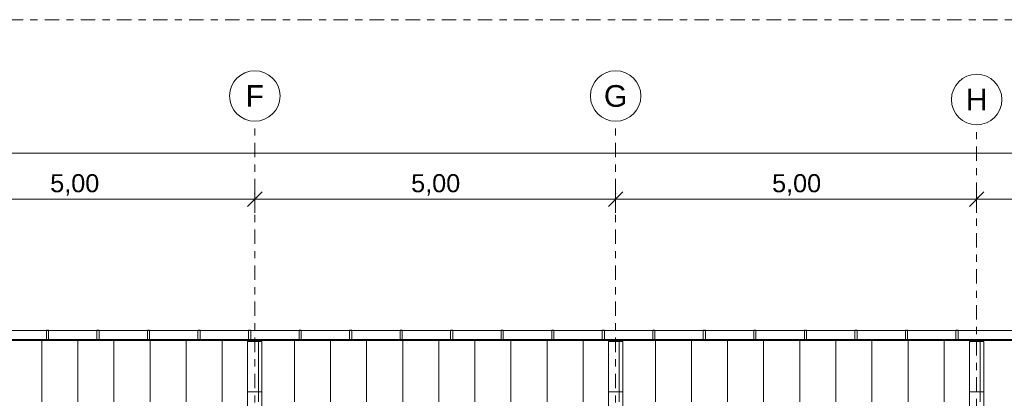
# Model space of a CAD drawing. Header units: metres. Extents: x -167 to 233, y -155 to 122.
# Tile 85 of 96: x 39 to 53, y 44 to 49. Entities that reach past the tile are written whole.
import ezdxf
from ezdxf.enums import TextEntityAlignment as Align

# ---------------------------------------------------------------- set-up
doc = ezdxf.new("R2010")
doc.units = ezdxf.units.M
doc.header["$MEASUREMENT"] = 0
doc.linetypes.add('Achse', pattern=[0.4, 0.2, -0.1, 0, -0.1])
doc.linetypes.add('Raster', pattern=[0.4, 0.2, -0.1, 0, -0.1])
for name, color, linetype in [('20 Träger', 7, 'Continuous'), ('30 Dachaufbau', 7, 'Continuous'), ('30 Dachentwässerung', 7, 'Continuous'), ('60 Grenzen', 7, 'Continuous'), ('90 Achsraster', 7, 'Continuous'), ('94 Genehmigungsplanung Bemaßung', 7, 'Continuous')]:
    doc.layers.add(name, color=color, linetype=linetype)
doc.styles.add('ERSTELLTER_STIL_1', font='arial.ttf')
doc.styles.add('ERSTELLTER_STIL_2', font='arial.ttf')
doc.dimstyles.new('ERSTELLTER_STIL__1', dxfattribs={"dimtxt": 0.25, "dimasz": 0.19, "dimexe": 0.18, "dimexo": 0.1, "dimgap": 0, "dimtad": 1, "dimtih": 1, "dimtoh": 1, "dimzin": 0, "dimdsep": 46, "dimtxsty": 'ERSTELLTER_STIL_2', "dimblk": 'ARROWHEAD_6', "dimblk1": 'ARROWHEAD_6', "dimblk2": 'ARROWHEAD_6', "dimcen": 0.09, "dimclrd": 7, "dimclre": 7, "dimclrt": 7, "dimazin": 0, "dimtfac": 1, "dimtdec": 4, "dimtmove": 0, "dimatfit": 3, "dimfxl": 1, "dimtolj": 1, "dimtzin": 0, "dimarcsym": 0})

# ---------------------------------------------------------------- blocks, each defined once
blk = doc.blocks.new('Standard-Rastermarker_137')
at = {"layer": '90 Achsraster', "color": 14, "linetype": 'Raster', "lineweight": 18, "true_color": 0xa80000}
for q in [(0, 0), (24.731, 0)]:
    blk.add_line((1, 0), q, dxfattribs=at)
at = {"layer": '90 Achsraster', "color": 14, "linetype": 'Continuous', "lineweight": 18, "true_color": 0xa80000, "flags": 128}
blk.add_lwpolyline([(0, 0, 1), (-0.7, 0, 1)], format="xyb", close=True, dxfattribs=at)
at = {"layer": '90 Achsraster', "color": 14, "linetype": 'Raster', "lineweight": 18, "true_color": 0xa80000}
blk.add_point((1, 0), dxfattribs=at)
blk.add_point((1, 0), dxfattribs=at)
at = {"layer": '90 Achsraster', "color": 14, "lineweight": 18, "true_color": 0xa80000, "style": 'ERSTELLTER_STIL_1'}
for tag, p in [('AC_MarkerText_1_0', (-0.569, -0.069)), ('AC_MarkerText_1_1', (25.862, -0.069))]:
    blk.add_attdef(tag, text='', height=0.3, rotation=90, dxfattribs=at).set_placement(p, align=Align.TOP_CENTER)
blk = doc.blocks.new('Regenrinne 27_2')
at = {"layer": '30 Dachentwässerung', "color": 7, "linetype": 'Continuous', "lineweight": 13}
for p, q in [((2.315, 0.072), (2.285, 0.072)), ((2.285, 0.072), (2.285, -0.072)), ((2.315, -0.072), (2.315, 0.072)), ((3.015, 0.072), (2.985, 0.072)), ((2.985, 0.072), (2.985, -0.072)), ((3.015, -0.072), (3.015, 0.072)), ((3.715, 0.072), (3.685, 0.072)), ((3.685, 0.072), (3.685, -0.072)), ((3.715, -0.072), (3.715, 0.072)), ((4.415, 0.072), (4.385, 0.072)), ((4.385, 0.072), (4.385, -0.072)), ((4.415, -0.072), (4.415, 0.072)), ((5.115, 0.072), (5.085, 0.072)), ((5.085, 0.072), (5.085, -0.072)), ((5.115, -0.072), (5.115, 0.072)), ((5.815, 0.072), (5.785, 0.072)), ((5.785, 0.072), (5.785, -0.072)), ((5.815, -0.072), (5.815, 0.072)), ((6.515, 0.072), (6.485, 0.072)), ((6.485, 0.072), (6.485, -0.072)), ((6.515, -0.072), (6.515, 0.072)), ((7.215, 0.072), (7.185, 0.072)), ((7.185, 0.072), (7.185, -0.072)), ((7.215, -0.072), (7.215, 0.072)), ((7.915, 0.072), (7.885, 0.072)), ((7.885, 0.072), (7.885, -0.072)), ((7.915, -0.072), (7.915, 0.072)), ((8.615, 0.072), (8.585, 0.072)), ((8.585, 0.072), (8.585, -0.072)), ((8.615, -0.072), (8.615, 0.072)), ((9.315, 0.072), (9.285, 0.072)), ((9.285, 0.072), (9.285, -0.072)), ((9.315, -0.072), (9.315, 0.072)), ((10.015, 0.072), (9.985, 0.072)), ((9.985, 0.072), (9.985, -0.072)), ((10.015, -0.072), (10.015, 0.072)), ((10.715, 0.072), (10.685, 0.072)), ((10.685, 0.072), (10.685, -0.072)), ((10.715, -0.072), (10.715, 0.072)), ((11.415, 0.072), (11.385, 0.072)), ((11.385, 0.072), (11.385, -0.072)), ((11.415, -0.072), (11.415, 0.072)), ((12.115, 0.072), (12.085, 0.072)), ((12.085, 0.072), (12.085, -0.072)), ((12.115, -0.072), (12.115, 0.072)), ((12.815, 0.072), (12.785, 0.072)), ((12.785, 0.072), (12.785, -0.072)), ((12.815, -0.072), (12.815, 0.072)), ((13.515, 0.072), (13.485, 0.072)), ((13.485, 0.072), (13.485, -0.072)), ((13.515, -0.072), (13.515, 0.072)), ((14.215, 0.072), (14.185, 0.072)), ((14.185, 0.072), (14.185, -0.072)), ((14.215, -0.072), (14.215, 0.072)), ((14.915, 0.072), (14.885, 0.072)), ((14.885, 0.072), (14.885, -0.072)), ((14.915, -0.072), (14.915, 0.072)), ((2.285, -0.072), (2.315, -0.072)), ((2.985, -0.072), (3.015, -0.072)), ((3.685, -0.072), (3.715, -0.072)), ((4.385, -0.072), (4.415, -0.072)), ((5.085, -0.072), (5.115, -0.072)), ((5.785, -0.072), (5.815, -0.072)), ((6.485, -0.072), (6.515, -0.072)), ((7.185, -0.072), (7.215, -0.072)), ((7.885, -0.072), (7.915, -0.072)), ((8.585, -0.072), (8.615, -0.072)), ((9.285, -0.072), (9.315, -0.072)), ((9.985, -0.072), (10.015, -0.072)), ((10.685, -0.072), (10.715, -0.072)), ((11.385, -0.072), (11.415, -0.072)), ((12.085, -0.072), (12.115, -0.072)), ((12.785, -0.072), (12.815, -0.072)), ((13.485, -0.072), (13.515, -0.072)), ((14.185, -0.072), (14.215, -0.072)), ((14.885, -0.072), (14.915, -0.072))]:
    blk.add_line(p, q, dxfattribs=at)
at = {"layer": '30 Dachentwässerung', "color": 7, "linetype": 'Continuous', "lineweight": 13, "flags": 128}
blk.add_lwpolyline([(0, -0.07), (21.043, -0.07), (21.043, 0.07), (0, 0.07)], close=True, dxfattribs=at)
blk = doc.blocks.new('*D177', base_point=(27236.132, 33357.279))
at = {"layer": '94 Genehmigungsplanung Bemaßung', "color": 7, "linetype": 'Continuous', "lineweight": 13}
for p, q in [((17.751, 46.962), (17.751, 47.337)), ((57.752, 46.962), (57.752, 47.337)), ((17.851, 47.25), (17.651, 47.05)), ((57.852, 47.25), (57.652, 47.05)), ((17.751, 47.15), (57.752, 47.15))]:
    blk.add_line(p, q, dxfattribs=at)
at = {"layer": '94 Genehmigungsplanung Bemaßung', "color": 7, "lineweight": 13, "char_height": 0.25, "attachment_point": 7, "style": 'ERSTELLTER_STIL_2'}
for s, insert in [('\\A1;{\\pql;\\fArial|b0|i0|c0|p0;\\W1.000000;40,00}', (37.132, 47.2)), ('\\A1;{\\pql;\\fArial|b0|i0|c0|p0;\\W1.000000;41}', (57.271, 47.2))]:
    blk.add_mtext(s, dxfattribs=dict(at, insert=insert))
blk = doc.blocks.new('ARROWHEAD_6')
at = {"color": 0, "linetype": 'Continuous', "lineweight": 0}
for p, q in [((0, 0), (-1, 0)), ((-0.5, -0.5), (0.5, 0.5))]:
    blk.add_line(p, q, dxfattribs=at)
blk = doc.blocks.new('*D184', base_point=(27236.132, 33357.279))
at = {"layer": '94 Genehmigungsplanung Bemaßung', "color": 7, "linetype": 'Continuous', "lineweight": 13}
for p, q in [((37.751, 46.323), (37.751, 46.698)), ((42.752, 46.323), (42.752, 46.698)), ((37.851, 46.611), (37.651, 46.411)), ((42.852, 46.611), (42.652, 46.411)), ((37.751, 46.511), (42.752, 46.511))]:
    blk.add_line(p, q, dxfattribs=at)
at = {"layer": '94 Genehmigungsplanung Bemaßung', "color": 7, "lineweight": 13, "insert": (39.918, 46.561), "char_height": 0.25, "attachment_point": 7, "style": 'ERSTELLTER_STIL_2'}
blk.add_mtext('\\A1;{\\pql;\\fArial|b0|i0|c0|p0;\\W1.000000;5,00}', dxfattribs=at)
blk = doc.blocks.new('*D185', base_point=(27236.132, 33357.279))
at = {"layer": '94 Genehmigungsplanung Bemaßung', "color": 7, "linetype": 'Continuous', "lineweight": 13}
for p, q in [((42.752, 46.323), (42.752, 46.698)), ((47.751, 46.323), (47.751, 46.698)), ((42.852, 46.611), (42.652, 46.411)), ((47.851, 46.611), (47.651, 46.411)), ((42.752, 46.511), (47.751, 46.511))]:
    blk.add_line(p, q, dxfattribs=at)
at = {"layer": '94 Genehmigungsplanung Bemaßung', "color": 7, "lineweight": 13, "insert": (44.918, 46.561), "char_height": 0.25, "attachment_point": 7, "style": 'ERSTELLTER_STIL_2'}
blk.add_mtext('\\A1;{\\pql;\\fArial|b0|i0|c0|p0;\\W1.000000;5,00}', dxfattribs=at)
blk = doc.blocks.new('*D186', base_point=(27236.132, 33357.279))
at = {"layer": '94 Genehmigungsplanung Bemaßung', "color": 7, "linetype": 'Continuous', "lineweight": 13}
for p, q in [((47.751, 46.323), (47.751, 46.698)), ((52.752, 46.323), (52.752, 46.698)), ((47.851, 46.611), (47.651, 46.411)), ((52.852, 46.611), (52.652, 46.411)), ((47.751, 46.511), (52.752, 46.511))]:
    blk.add_line(p, q, dxfattribs=at)
at = {"layer": '94 Genehmigungsplanung Bemaßung', "color": 7, "lineweight": 13, "insert": (49.918, 46.561), "char_height": 0.25, "attachment_point": 7, "style": 'ERSTELLTER_STIL_2'}
blk.add_mtext('\\A1;{\\pql;\\fArial|b0|i0|c0|p0;\\W1.000000;5,00}', dxfattribs=at)
blk = doc.blocks.new('*D187', base_point=(27236.132, 33357.279))
at = {"layer": '94 Genehmigungsplanung Bemaßung', "color": 7, "linetype": 'Continuous', "lineweight": 13}
for p, q in [((52.752, 46.323), (52.752, 46.698)), ((57.752, 46.323), (57.752, 46.698)), ((52.852, 46.611), (52.652, 46.411)), ((57.852, 46.611), (57.652, 46.411)), ((52.752, 46.511), (57.752, 46.511))]:
    blk.add_line(p, q, dxfattribs=at)
at = {"layer": '94 Genehmigungsplanung Bemaßung', "color": 7, "lineweight": 13, "char_height": 0.25, "attachment_point": 7, "style": 'ERSTELLTER_STIL_2'}
for s, insert in [('\\A1;{\\pql;\\fArial|b0|i0|c0|p0;\\W1.000000;5,00}', (54.728, 46.561)), ('\\A1;{\\pql;\\fArial|b0|i0|c0|p0;\\W1.000000;41}', (57.271, 46.561))]:
    blk.add_mtext(s, dxfattribs=dict(at, insert=insert))
blk = doc.blocks.new('*X219', base_point=(27236.132, 33357.279))
at = {"layer": '30 Dachaufbau', "color": 7, "linetype": 'Continuous', "lineweight": 13}
for p, q in [((39.801, 44.565), (39.801, 44.539)), ((39.801, 44.565), (39.801, 44.539)), ((39.801, 44.539), (39.801, 44.475)), ((39.801, 44.539), (39.801, 44.475)), ((39.801, 44.475), (39.801, 44.41)), ((39.801, 44.475), (39.801, 44.41)), ((40.301, 44.565), (40.301, 44.539)), ((40.301, 44.565), (40.301, 44.539)), ((40.301, 44.539), (40.301, 44.475)), ((40.301, 44.539), (40.301, 44.475)), ((40.301, 44.475), (40.301, 44.41)), ((40.301, 44.475), (40.301, 44.41)), ((40.801, 44.565), (40.801, 44.539)), ((40.801, 44.565), (40.801, 44.539)), ((40.801, 44.539), (40.801, 44.475)), ((40.801, 44.539), (40.801, 44.475)), ((40.801, 44.475), (40.801, 44.41)), ((40.801, 44.475), (40.801, 44.41)), ((41.301, 44.565), (41.301, 44.539)), ((41.301, 44.565), (41.301, 44.539)), ((41.301, 44.539), (41.301, 44.475)), ((41.301, 44.539), (41.301, 44.475)), ((41.301, 44.475), (41.301, 44.41)), ((41.301, 44.475), (41.301, 44.41)), ((41.801, 44.565), (41.801, 44.539)), ((41.801, 44.565), (41.801, 44.539)), ((41.801, 44.539), (41.801, 44.475)), ((41.801, 44.539), (41.801, 44.475)), ((41.801, 44.475), (41.801, 44.41)), ((41.801, 44.475), (41.801, 44.41)), ((42.301, 44.565), (42.301, 44.539)), ((42.301, 44.565), (42.301, 44.539)), ((42.301, 44.539), (42.301, 44.475)), ((42.301, 44.539), (42.301, 44.475)), ((42.301, 44.475), (42.301, 44.41)), ((42.301, 44.475), (42.301, 44.41)), ((42.801, 44.565), (42.801, 44.539)), ((42.801, 44.565), (42.801, 44.539)), ((42.801, 44.539), (42.801, 44.475)), ((42.801, 44.539), (42.801, 44.475)), ((42.801, 44.475), (42.801, 44.41)), ((42.801, 44.475), (42.801, 44.41)), ((43.301, 44.565), (43.301, 44.539)), ((43.301, 44.565), (43.301, 44.539)), ((43.301, 44.539), (43.301, 44.475)), ((43.301, 44.539), (43.301, 44.475)), ((43.301, 44.475), (43.301, 44.41)), ((43.301, 44.475), (43.301, 44.41)), ((43.801, 44.565), (43.801, 44.539)), ((43.801, 44.565), (43.801, 44.539)), ((43.801, 44.539), (43.801, 44.475)), ((43.801, 44.539), (43.801, 44.475)), ((43.801, 44.475), (43.801, 44.41)), ((43.801, 44.475), (43.801, 44.41)), ((44.301, 44.565), (44.301, 44.539)), ((44.301, 44.565), (44.301, 44.539)), ((44.301, 44.539), (44.301, 44.475)), ((44.301, 44.539), (44.301, 44.475)), ((44.301, 44.475), (44.301, 44.41)), ((44.301, 44.475), (44.301, 44.41)), ((44.801, 44.565), (44.801, 44.539)), ((44.801, 44.565), (44.801, 44.539)), ((44.801, 44.539), (44.801, 44.475)), ((44.801, 44.539), (44.801, 44.475)), ((44.801, 44.475), (44.801, 44.41)), ((44.801, 44.475), (44.801, 44.41)), ((45.301, 44.565), (45.301, 44.539)), ((45.301, 44.565), (45.301, 44.539)), ((45.301, 44.539), (45.301, 44.475)), ((45.301, 44.539), (45.301, 44.475)), ((45.301, 44.475), (45.301, 44.41)), ((45.301, 44.475), (45.301, 44.41)), ((45.801, 44.565), (45.801, 44.539)), ((45.801, 44.565), (45.801, 44.539)), ((45.801, 44.539), (45.801, 44.475)), ((45.801, 44.539), (45.801, 44.475)), ((45.801, 44.475), (45.801, 44.41)), ((45.801, 44.475), (45.801, 44.41)), ((46.301, 44.565), (46.301, 44.539)), ((46.301, 44.565), (46.301, 44.539)), ((46.301, 44.539), (46.301, 44.475)), ((46.301, 44.539), (46.301, 44.475)), ((46.301, 44.475), (46.301, 44.41)), ((46.301, 44.475), (46.301, 44.41)), ((46.801, 44.565), (46.801, 44.539)), ((46.801, 44.565), (46.801, 44.539)), ((46.801, 44.539), (46.801, 44.475)), ((46.801, 44.539), (46.801, 44.475)), ((46.801, 44.475), (46.801, 44.41)), ((46.801, 44.475), (46.801, 44.41)), ((47.301, 44.565), (47.301, 44.539)), ((47.301, 44.565), (47.301, 44.539)), ((47.301, 44.539), (47.301, 44.475)), ((47.301, 44.539), (47.301, 44.475)), ((47.301, 44.475), (47.301, 44.41)), ((47.301, 44.475), (47.301, 44.41)), ((47.801, 44.565), (47.801, 44.539)), ((47.801, 44.565), (47.801, 44.539)), ((47.801, 44.539), (47.801, 44.475)), ((47.801, 44.539), (47.801, 44.475)), ((47.801, 44.475), (47.801, 44.41)), ((47.801, 44.475), (47.801, 44.41)), ((48.301, 44.565), (48.301, 44.539)), ((48.301, 44.565), (48.301, 44.539)), ((48.301, 44.539), (48.301, 44.475)), ((48.301, 44.539), (48.301, 44.475)), ((48.301, 44.475), (48.301, 44.41)), ((48.301, 44.475), (48.301, 44.41)), ((48.801, 44.565), (48.801, 44.539)), ((48.801, 44.565), (48.801, 44.539)), ((48.801, 44.539), (48.801, 44.475)), ((48.801, 44.539), (48.801, 44.475)), ((48.801, 44.475), (48.801, 44.41)), ((48.801, 44.475), (48.801, 44.41)), ((49.301, 44.565), (49.301, 44.539)), ((49.301, 44.565), (49.301, 44.539)), ((49.301, 44.539), (49.301, 44.475)), ((49.301, 44.539), (49.301, 44.475)), ((49.301, 44.475), (49.301, 44.41)), ((49.301, 44.475), (49.301, 44.41)), ((49.801, 44.565), (49.801, 44.539)), ((49.801, 44.565), (49.801, 44.539)), ((49.801, 44.539), (49.801, 44.475)), ((49.801, 44.539), (49.801, 44.475)), ((49.801, 44.475), (49.801, 44.41)), ((49.801, 44.475), (49.801, 44.41)), ((50.301, 44.565), (50.301, 44.539)), ((50.301, 44.565), (50.301, 44.539)), ((50.301, 44.539), (50.301, 44.475)), ((50.301, 44.539), (50.301, 44.475)), ((50.301, 44.475), (50.301, 44.41)), ((50.301, 44.475), (50.301, 44.41)), ((50.801, 44.565), (50.801, 44.539)), ((50.801, 44.565), (50.801, 44.539)), ((50.801, 44.539), (50.801, 44.475)), ((50.801, 44.539), (50.801, 44.475)), ((50.801, 44.475), (50.801, 44.41)), ((50.801, 44.475), (50.801, 44.41)), ((51.301, 44.565), (51.301, 44.539)), ((51.301, 44.565), (51.301, 44.539)), ((51.301, 44.539), (51.301, 44.475)), ((51.301, 44.539), (51.301, 44.475)), ((51.301, 44.475), (51.301, 44.41)), ((51.301, 44.475), (51.301, 44.41)), ((51.801, 44.565), (51.801, 44.539)), ((51.801, 44.565), (51.801, 44.539)), ((51.801, 44.539), (51.801, 44.475)), ((51.801, 44.539), (51.801, 44.475)), ((51.801, 44.475), (51.801, 44.41)), ((51.801, 44.475), (51.801, 44.41)), ((52.301, 44.565), (52.301, 44.539)), ((52.301, 44.565), (52.301, 44.539)), ((52.301, 44.539), (52.301, 44.475)), ((52.301, 44.539), (52.301, 44.475)), ((52.301, 44.475), (52.301, 44.41)), ((52.301, 44.475), (52.301, 44.41)), ((52.801, 44.565), (52.801, 44.539)), ((52.801, 44.565), (52.801, 44.539)), ((52.801, 44.539), (52.801, 44.475)), ((52.801, 44.539), (52.801, 44.475)), ((52.801, 44.475), (52.801, 44.41)), ((52.801, 44.475), (52.801, 44.41)), ((39.801, 44.41), (39.801, 44.346)), ((39.801, 44.41), (39.801, 44.346)), ((39.801, 44.346), (39.801, 44.282)), ((39.801, 44.346), (39.801, 44.282)), ((40.301, 44.41), (40.301, 44.346)), ((40.301, 44.41), (40.301, 44.346)), ((40.301, 44.346), (40.301, 44.282)), ((40.301, 44.346), (40.301, 44.282)), ((40.801, 44.41), (40.801, 44.346)), ((40.801, 44.41), (40.801, 44.346)), ((40.801, 44.346), (40.801, 44.282)), ((40.801, 44.346), (40.801, 44.282)), ((41.301, 44.41), (41.301, 44.346)), ((41.301, 44.41), (41.301, 44.346)), ((41.301, 44.346), (41.301, 44.282)), ((41.301, 44.346), (41.301, 44.282)), ((41.801, 44.41), (41.801, 44.346)), ((41.801, 44.41), (41.801, 44.346)), ((41.801, 44.346), (41.801, 44.282)), ((41.801, 44.346), (41.801, 44.282)), ((42.301, 44.41), (42.301, 44.346)), ((42.301, 44.41), (42.301, 44.346)), ((42.301, 44.346), (42.301, 44.282)), ((42.301, 44.346), (42.301, 44.282)), ((42.801, 44.41), (42.801, 44.346)), ((42.801, 44.41), (42.801, 44.346)), ((42.801, 44.346), (42.801, 44.282)), ((42.801, 44.346), (42.801, 44.282)), ((43.301, 44.41), (43.301, 44.346)), ((43.301, 44.41), (43.301, 44.346)), ((43.301, 44.346), (43.301, 44.282)), ((43.301, 44.346), (43.301, 44.282)), ((43.801, 44.41), (43.801, 44.346)), ((43.801, 44.41), (43.801, 44.346)), ((43.801, 44.346), (43.801, 44.282)), ((43.801, 44.346), (43.801, 44.282)), ((44.301, 44.41), (44.301, 44.346)), ((44.301, 44.41), (44.301, 44.346)), ((44.301, 44.346), (44.301, 44.282)), ((44.301, 44.346), (44.301, 44.282)), ((44.801, 44.41), (44.801, 44.346)), ((44.801, 44.41), (44.801, 44.346)), ((44.801, 44.346), (44.801, 44.282)), ((44.801, 44.346), (44.801, 44.282)), ((45.301, 44.41), (45.301, 44.346)), ((45.301, 44.41), (45.301, 44.346)), ((45.301, 44.346), (45.301, 44.282)), ((45.301, 44.346), (45.301, 44.282)), ((45.801, 44.41), (45.801, 44.346)), ((45.801, 44.41), (45.801, 44.346)), ((45.801, 44.346), (45.801, 44.282)), ((45.801, 44.346), (45.801, 44.282)), ((46.301, 44.41), (46.301, 44.346)), ((46.301, 44.41), (46.301, 44.346)), ((46.301, 44.346), (46.301, 44.282)), ((46.301, 44.346), (46.301, 44.282)), ((46.801, 44.41), (46.801, 44.346)), ((46.801, 44.41), (46.801, 44.346)), ((46.801, 44.346), (46.801, 44.282)), ((46.801, 44.346), (46.801, 44.282)), ((47.301, 44.41), (47.301, 44.346)), ((47.301, 44.41), (47.301, 44.346)), ((47.301, 44.346), (47.301, 44.282)), ((47.301, 44.346), (47.301, 44.282)), ((47.801, 44.41), (47.801, 44.346)), ((47.801, 44.41), (47.801, 44.346)), ((47.801, 44.346), (47.801, 44.282)), ((47.801, 44.346), (47.801, 44.282)), ((48.301, 44.41), (48.301, 44.346)), ((48.301, 44.41), (48.301, 44.346)), ((48.301, 44.346), (48.301, 44.282)), ((48.301, 44.346), (48.301, 44.282)), ((48.801, 44.41), (48.801, 44.346)), ((48.801, 44.41), (48.801, 44.346)), ((48.801, 44.346), (48.801, 44.282)), ((48.801, 44.346), (48.801, 44.282)), ((49.301, 44.41), (49.301, 44.346)), ((49.301, 44.41), (49.301, 44.346)), ((49.301, 44.346), (49.301, 44.282)), ((49.301, 44.346), (49.301, 44.282)), ((49.801, 44.41), (49.801, 44.346)), ((49.801, 44.41), (49.801, 44.346)), ((49.801, 44.346), (49.801, 44.282)), ((49.801, 44.346), (49.801, 44.282)), ((50.301, 44.41), (50.301, 44.346)), ((50.301, 44.41), (50.301, 44.346)), ((50.301, 44.346), (50.301, 44.282)), ((50.301, 44.346), (50.301, 44.282)), ((50.801, 44.41), (50.801, 44.346)), ((50.801, 44.41), (50.801, 44.346)), ((50.801, 44.346), (50.801, 44.282)), ((50.801, 44.346), (50.801, 44.282)), ((51.301, 44.41), (51.301, 44.346)), ((51.301, 44.41), (51.301, 44.346)), ((51.301, 44.346), (51.301, 44.282)), ((51.301, 44.346), (51.301, 44.282)), ((51.801, 44.41), (51.801, 44.346)), ((51.801, 44.41), (51.801, 44.346)), ((51.801, 44.346), (51.801, 44.282)), ((51.801, 44.346), (51.801, 44.282)), ((52.301, 44.41), (52.301, 44.346)), ((52.301, 44.41), (52.301, 44.346)), ((52.301, 44.346), (52.301, 44.282)), ((52.301, 44.346), (52.301, 44.282)), ((52.801, 44.41), (52.801, 44.346)), ((52.801, 44.41), (52.801, 44.346)), ((52.801, 44.346), (52.801, 44.282)), ((52.801, 44.346), (52.801, 44.282)), ((39.801, 44.282), (39.801, 44.217)), ((39.801, 44.282), (39.801, 44.217)), ((39.801, 44.217), (39.801, 44.153)), ((39.801, 44.217), (39.801, 44.153)), ((40.301, 44.282), (40.301, 44.217)), ((40.301, 44.282), (40.301, 44.217)), ((40.301, 44.217), (40.301, 44.153)), ((40.301, 44.217), (40.301, 44.153)), ((40.801, 44.282), (40.801, 44.217)), ((40.801, 44.282), (40.801, 44.217)), ((40.801, 44.217), (40.801, 44.153)), ((40.801, 44.217), (40.801, 44.153)), ((41.301, 44.282), (41.301, 44.217)), ((41.301, 44.282), (41.301, 44.217)), ((41.301, 44.217), (41.301, 44.153)), ((41.301, 44.217), (41.301, 44.153)), ((41.801, 44.282), (41.801, 44.217)), ((41.801, 44.282), (41.801, 44.217)), ((41.801, 44.217), (41.801, 44.153)), ((41.801, 44.217), (41.801, 44.153)), ((42.301, 44.282), (42.301, 44.217)), ((42.301, 44.282), (42.301, 44.217)), ((42.301, 44.217), (42.301, 44.153)), ((42.301, 44.217), (42.301, 44.153)), ((42.801, 44.282), (42.801, 44.217)), ((42.801, 44.282), (42.801, 44.217)), ((42.801, 44.217), (42.801, 44.153)), ((42.801, 44.217), (42.801, 44.153)), ((43.301, 44.282), (43.301, 44.217)), ((43.301, 44.282), (43.301, 44.217)), ((43.301, 44.217), (43.301, 44.153)), ((43.301, 44.217), (43.301, 44.153)), ((43.801, 44.282), (43.801, 44.217)), ((43.801, 44.282), (43.801, 44.217)), ((43.801, 44.217), (43.801, 44.153)), ((43.801, 44.217), (43.801, 44.153)), ((44.301, 44.282), (44.301, 44.217)), ((44.301, 44.282), (44.301, 44.217)), ((44.301, 44.217), (44.301, 44.153)), ((44.301, 44.217), (44.301, 44.153)), ((44.801, 44.282), (44.801, 44.217)), ((44.801, 44.282), (44.801, 44.217)), ((44.801, 44.217), (44.801, 44.153)), ((44.801, 44.217), (44.801, 44.153)), ((45.301, 44.282), (45.301, 44.217)), ((45.301, 44.282), (45.301, 44.217)), ((45.301, 44.217), (45.301, 44.153)), ((45.301, 44.217), (45.301, 44.153)), ((45.801, 44.282), (45.801, 44.217)), ((45.801, 44.282), (45.801, 44.217)), ((45.801, 44.217), (45.801, 44.153)), ((45.801, 44.217), (45.801, 44.153)), ((46.301, 44.282), (46.301, 44.217)), ((46.301, 44.282), (46.301, 44.217)), ((46.301, 44.217), (46.301, 44.153)), ((46.301, 44.217), (46.301, 44.153)), ((46.801, 44.282), (46.801, 44.217)), ((46.801, 44.282), (46.801, 44.217)), ((46.801, 44.217), (46.801, 44.153)), ((46.801, 44.217), (46.801, 44.153)), ((47.301, 44.282), (47.301, 44.217)), ((47.301, 44.282), (47.301, 44.217)), ((47.301, 44.217), (47.301, 44.153)), ((47.301, 44.217), (47.301, 44.153)), ((47.801, 44.282), (47.801, 44.217)), ((47.801, 44.282), (47.801, 44.217)), ((47.801, 44.217), (47.801, 44.153)), ((47.801, 44.217), (47.801, 44.153)), ((48.301, 44.282), (48.301, 44.217)), ((48.301, 44.282), (48.301, 44.217)), ((48.301, 44.217), (48.301, 44.153)), ((48.301, 44.217), (48.301, 44.153)), ((48.801, 44.282), (48.801, 44.217)), ((48.801, 44.282), (48.801, 44.217)), ((48.801, 44.217), (48.801, 44.153)), ((48.801, 44.217), (48.801, 44.153)), ((49.301, 44.282), (49.301, 44.217)), ((49.301, 44.282), (49.301, 44.217)), ((49.301, 44.217), (49.301, 44.153)), ((49.301, 44.217), (49.301, 44.153)), ((49.801, 44.282), (49.801, 44.217)), ((49.801, 44.282), (49.801, 44.217)), ((49.801, 44.217), (49.801, 44.153)), ((49.801, 44.217), (49.801, 44.153)), ((50.301, 44.282), (50.301, 44.217)), ((50.301, 44.282), (50.301, 44.217)), ((50.301, 44.217), (50.301, 44.153)), ((50.301, 44.217), (50.301, 44.153)), ((50.801, 44.282), (50.801, 44.217)), ((50.801, 44.282), (50.801, 44.217)), ((50.801, 44.217), (50.801, 44.153)), ((50.801, 44.217), (50.801, 44.153)), ((51.301, 44.282), (51.301, 44.217)), ((51.301, 44.282), (51.301, 44.217)), ((51.301, 44.217), (51.301, 44.153)), ((51.301, 44.217), (51.301, 44.153)), ((51.801, 44.282), (51.801, 44.217)), ((51.801, 44.282), (51.801, 44.217)), ((51.801, 44.217), (51.801, 44.153)), ((51.801, 44.217), (51.801, 44.153)), ((52.301, 44.282), (52.301, 44.217)), ((52.301, 44.282), (52.301, 44.217)), ((52.301, 44.217), (52.301, 44.153)), ((52.301, 44.217), (52.301, 44.153)), ((52.801, 44.282), (52.801, 44.217)), ((52.801, 44.282), (52.801, 44.217)), ((52.801, 44.217), (52.801, 44.153)), ((52.801, 44.217), (52.801, 44.153)), ((39.801, 44.153), (39.801, 44.088)), ((39.801, 44.153), (39.801, 44.088)), ((39.801, 44.088), (39.801, 44.024)), ((39.801, 44.088), (39.801, 44.024)), ((40.301, 44.153), (40.301, 44.088)), ((40.301, 44.153), (40.301, 44.088)), ((40.301, 44.088), (40.301, 44.024)), ((40.301, 44.088), (40.301, 44.024)), ((40.801, 44.153), (40.801, 44.088)), ((40.801, 44.153), (40.801, 44.088)), ((40.801, 44.088), (40.801, 44.024)), ((40.801, 44.088), (40.801, 44.024)), ((41.301, 44.153), (41.301, 44.088)), ((41.301, 44.153), (41.301, 44.088)), ((41.301, 44.088), (41.301, 44.024)), ((41.301, 44.088), (41.301, 44.024)), ((41.801, 44.153), (41.801, 44.088)), ((41.801, 44.153), (41.801, 44.088)), ((41.801, 44.088), (41.801, 44.024)), ((41.801, 44.088), (41.801, 44.024)), ((42.301, 44.153), (42.301, 44.088)), ((42.301, 44.153), (42.301, 44.088)), ((42.301, 44.088), (42.301, 44.024)), ((42.301, 44.088), (42.301, 44.024)), ((42.801, 44.153), (42.801, 44.088)), ((42.801, 44.153), (42.801, 44.088)), ((42.801, 44.088), (42.801, 44.024)), ((42.801, 44.088), (42.801, 44.024)), ((43.301, 44.153), (43.301, 44.088)), ((43.301, 44.153), (43.301, 44.088)), ((43.301, 44.088), (43.301, 44.024)), ((43.301, 44.088), (43.301, 44.024)), ((43.801, 44.153), (43.801, 44.088)), ((43.801, 44.153), (43.801, 44.088)), ((43.801, 44.088), (43.801, 44.024)), ((43.801, 44.088), (43.801, 44.024)), ((44.301, 44.153), (44.301, 44.088)), ((44.301, 44.153), (44.301, 44.088)), ((44.301, 44.088), (44.301, 44.024)), ((44.301, 44.088), (44.301, 44.024)), ((44.801, 44.153), (44.801, 44.088)), ((44.801, 44.153), (44.801, 44.088)), ((44.801, 44.088), (44.801, 44.024)), ((44.801, 44.088), (44.801, 44.024)), ((45.301, 44.153), (45.301, 44.088)), ((45.301, 44.153), (45.301, 44.088)), ((45.301, 44.088), (45.301, 44.024)), ((45.301, 44.088), (45.301, 44.024)), ((45.801, 44.153), (45.801, 44.088)), ((45.801, 44.153), (45.801, 44.088)), ((45.801, 44.088), (45.801, 44.024)), ((45.801, 44.088), (45.801, 44.024)), ((46.301, 44.153), (46.301, 44.088)), ((46.301, 44.153), (46.301, 44.088)), ((46.301, 44.088), (46.301, 44.024)), ((46.301, 44.088), (46.301, 44.024)), ((46.801, 44.153), (46.801, 44.088)), ((46.801, 44.153), (46.801, 44.088)), ((46.801, 44.088), (46.801, 44.024)), ((46.801, 44.088), (46.801, 44.024)), ((47.301, 44.153), (47.301, 44.088)), ((47.301, 44.153), (47.301, 44.088)), ((47.301, 44.088), (47.301, 44.024)), ((47.301, 44.088), (47.301, 44.024)), ((47.801, 44.153), (47.801, 44.088)), ((47.801, 44.153), (47.801, 44.088)), ((47.801, 44.088), (47.801, 44.024)), ((47.801, 44.088), (47.801, 44.024)), ((48.301, 44.153), (48.301, 44.088)), ((48.301, 44.153), (48.301, 44.088)), ((48.301, 44.088), (48.301, 44.024)), ((48.301, 44.088), (48.301, 44.024)), ((48.801, 44.153), (48.801, 44.088)), ((48.801, 44.153), (48.801, 44.088)), ((48.801, 44.088), (48.801, 44.024)), ((48.801, 44.088), (48.801, 44.024)), ((49.301, 44.153), (49.301, 44.088)), ((49.301, 44.153), (49.301, 44.088)), ((49.301, 44.088), (49.301, 44.024)), ((49.301, 44.088), (49.301, 44.024)), ((49.801, 44.153), (49.801, 44.088)), ((49.801, 44.153), (49.801, 44.088)), ((49.801, 44.088), (49.801, 44.024)), ((49.801, 44.088), (49.801, 44.024)), ((50.301, 44.153), (50.301, 44.088)), ((50.301, 44.153), (50.301, 44.088)), ((50.301, 44.088), (50.301, 44.024)), ((50.301, 44.088), (50.301, 44.024)), ((50.801, 44.153), (50.801, 44.088)), ((50.801, 44.153), (50.801, 44.088)), ((50.801, 44.088), (50.801, 44.024)), ((50.801, 44.088), (50.801, 44.024)), ((51.301, 44.153), (51.301, 44.088)), ((51.301, 44.153), (51.301, 44.088)), ((51.301, 44.088), (51.301, 44.024)), ((51.301, 44.088), (51.301, 44.024)), ((51.801, 44.153), (51.801, 44.088)), ((51.801, 44.153), (51.801, 44.088)), ((51.801, 44.088), (51.801, 44.024)), ((51.801, 44.088), (51.801, 44.024)), ((52.301, 44.153), (52.301, 44.088)), ((52.301, 44.153), (52.301, 44.088)), ((52.301, 44.088), (52.301, 44.024)), ((52.301, 44.088), (52.301, 44.024)), ((52.801, 44.153), (52.801, 44.088)), ((52.801, 44.153), (52.801, 44.088)), ((52.801, 44.088), (52.801, 44.024)), ((52.801, 44.088), (52.801, 44.024)), ((39.801, 44.024), (39.801, 43.96)), ((39.801, 44.024), (39.801, 43.96)), ((39.801, 43.96), (39.801, 43.895)), ((39.801, 43.96), (39.801, 43.895)), ((40.301, 44.024), (40.301, 43.96)), ((40.301, 44.024), (40.301, 43.96)), ((40.301, 43.96), (40.301, 43.895)), ((40.301, 43.96), (40.301, 43.895)), ((40.801, 44.024), (40.801, 43.96)), ((40.801, 44.024), (40.801, 43.96)), ((40.801, 43.96), (40.801, 43.895)), ((40.801, 43.96), (40.801, 43.895)), ((41.301, 44.024), (41.301, 43.96)), ((41.301, 44.024), (41.301, 43.96)), ((41.301, 43.96), (41.301, 43.895)), ((41.301, 43.96), (41.301, 43.895)), ((41.801, 44.024), (41.801, 43.96)), ((41.801, 44.024), (41.801, 43.96)), ((41.801, 43.96), (41.801, 43.895)), ((41.801, 43.96), (41.801, 43.895)), ((42.301, 44.024), (42.301, 43.96)), ((42.301, 44.024), (42.301, 43.96)), ((42.301, 43.96), (42.301, 43.895)), ((42.301, 43.96), (42.301, 43.895)), ((42.801, 44.024), (42.801, 43.96)), ((42.801, 44.024), (42.801, 43.96)), ((42.801, 43.96), (42.801, 43.895)), ((42.801, 43.96), (42.801, 43.895)), ((43.301, 44.024), (43.301, 43.96)), ((43.301, 44.024), (43.301, 43.96)), ((43.301, 43.96), (43.301, 43.895)), ((43.301, 43.96), (43.301, 43.895)), ((43.801, 44.024), (43.801, 43.96)), ((43.801, 44.024), (43.801, 43.96)), ((43.801, 43.96), (43.801, 43.895)), ((43.801, 43.96), (43.801, 43.895)), ((44.301, 44.024), (44.301, 43.96)), ((44.301, 44.024), (44.301, 43.96)), ((44.301, 43.96), (44.301, 43.895)), ((44.301, 43.96), (44.301, 43.895)), ((44.801, 44.024), (44.801, 43.96)), ((44.801, 44.024), (44.801, 43.96)), ((44.801, 43.96), (44.801, 43.895)), ((44.801, 43.96), (44.801, 43.895)), ((45.301, 44.024), (45.301, 43.96)), ((45.301, 44.024), (45.301, 43.96)), ((45.301, 43.96), (45.301, 43.895)), ((45.301, 43.96), (45.301, 43.895)), ((45.801, 44.024), (45.801, 43.96)), ((45.801, 44.024), (45.801, 43.96)), ((45.801, 43.96), (45.801, 43.895)), ((45.801, 43.96), (45.801, 43.895)), ((46.301, 44.024), (46.301, 43.96)), ((46.301, 44.024), (46.301, 43.96)), ((46.301, 43.96), (46.301, 43.895)), ((46.301, 43.96), (46.301, 43.895)), ((46.801, 44.024), (46.801, 43.96)), ((46.801, 44.024), (46.801, 43.96)), ((46.801, 43.96), (46.801, 43.895)), ((46.801, 43.96), (46.801, 43.895)), ((47.301, 44.024), (47.301, 43.96)), ((47.301, 44.024), (47.301, 43.96)), ((47.301, 43.96), (47.301, 43.895)), ((47.301, 43.96), (47.301, 43.895)), ((47.801, 44.024), (47.801, 43.96)), ((47.801, 44.024), (47.801, 43.96)), ((47.801, 43.96), (47.801, 43.895)), ((47.801, 43.96), (47.801, 43.895)), ((48.301, 44.024), (48.301, 43.96)), ((48.301, 44.024), (48.301, 43.96)), ((48.301, 43.96), (48.301, 43.895)), ((48.301, 43.96), (48.301, 43.895)), ((48.801, 44.024), (48.801, 43.96)), ((48.801, 44.024), (48.801, 43.96)), ((48.801, 43.96), (48.801, 43.895)), ((48.801, 43.96), (48.801, 43.895)), ((49.301, 44.024), (49.301, 43.96)), ((49.301, 44.024), (49.301, 43.96)), ((49.301, 43.96), (49.301, 43.895)), ((49.301, 43.96), (49.301, 43.895)), ((49.801, 44.024), (49.801, 43.96)), ((49.801, 44.024), (49.801, 43.96)), ((49.801, 43.96), (49.801, 43.895)), ((49.801, 43.96), (49.801, 43.895)), ((50.301, 44.024), (50.301, 43.96)), ((50.301, 44.024), (50.301, 43.96)), ((50.301, 43.96), (50.301, 43.895)), ((50.301, 43.96), (50.301, 43.895)), ((50.801, 44.024), (50.801, 43.96)), ((50.801, 44.024), (50.801, 43.96)), ((50.801, 43.96), (50.801, 43.895)), ((50.801, 43.96), (50.801, 43.895)), ((51.301, 44.024), (51.301, 43.96)), ((51.301, 44.024), (51.301, 43.96)), ((51.301, 43.96), (51.301, 43.895)), ((51.301, 43.96), (51.301, 43.895)), ((51.801, 44.024), (51.801, 43.96)), ((51.801, 44.024), (51.801, 43.96)), ((51.801, 43.96), (51.801, 43.895)), ((51.801, 43.96), (51.801, 43.895)), ((52.301, 44.024), (52.301, 43.96)), ((52.301, 44.024), (52.301, 43.96)), ((52.301, 43.96), (52.301, 43.895)), ((52.301, 43.96), (52.301, 43.895)), ((52.801, 44.024), (52.801, 43.96)), ((52.801, 44.024), (52.801, 43.96)), ((52.801, 43.96), (52.801, 43.895)), ((52.801, 43.96), (52.801, 43.895)), ((39.801, 43.895), (39.801, 43.831)), ((39.801, 43.895), (39.801, 43.831)), ((39.801, 43.831), (39.801, 43.767)), ((39.801, 43.831), (39.801, 43.767)), ((40.301, 43.895), (40.301, 43.831)), ((40.301, 43.895), (40.301, 43.831)), ((40.301, 43.831), (40.301, 43.767)), ((40.301, 43.831), (40.301, 43.767)), ((40.801, 43.895), (40.801, 43.831)), ((40.801, 43.895), (40.801, 43.831)), ((40.801, 43.831), (40.801, 43.767)), ((40.801, 43.831), (40.801, 43.767)), ((41.301, 43.895), (41.301, 43.831)), ((41.301, 43.895), (41.301, 43.831)), ((41.301, 43.831), (41.301, 43.767)), ((41.301, 43.831), (41.301, 43.767)), ((41.801, 43.895), (41.801, 43.831)), ((41.801, 43.895), (41.801, 43.831)), ((41.801, 43.831), (41.801, 43.767)), ((41.801, 43.831), (41.801, 43.767)), ((42.301, 43.895), (42.301, 43.831)), ((42.301, 43.895), (42.301, 43.831)), ((42.301, 43.831), (42.301, 43.767)), ((42.301, 43.831), (42.301, 43.767)), ((42.801, 43.895), (42.801, 43.831)), ((42.801, 43.895), (42.801, 43.831)), ((42.801, 43.831), (42.801, 43.767)), ((42.801, 43.831), (42.801, 43.767)), ((43.301, 43.895), (43.301, 43.831)), ((43.301, 43.895), (43.301, 43.831)), ((43.301, 43.831), (43.301, 43.767)), ((43.301, 43.831), (43.301, 43.767)), ((43.801, 43.895), (43.801, 43.831)), ((43.801, 43.895), (43.801, 43.831)), ((43.801, 43.831), (43.801, 43.767)), ((43.801, 43.831), (43.801, 43.767)), ((44.301, 43.895), (44.301, 43.831)), ((44.301, 43.895), (44.301, 43.831)), ((44.301, 43.831), (44.301, 43.767)), ((44.301, 43.831), (44.301, 43.767)), ((44.801, 43.895), (44.801, 43.831)), ((44.801, 43.895), (44.801, 43.831)), ((44.801, 43.831), (44.801, 43.767)), ((44.801, 43.831), (44.801, 43.767)), ((45.301, 43.895), (45.301, 43.831)), ((45.301, 43.895), (45.301, 43.831)), ((45.301, 43.831), (45.301, 43.767)), ((45.301, 43.831), (45.301, 43.767)), ((45.801, 43.895), (45.801, 43.831)), ((45.801, 43.895), (45.801, 43.831)), ((45.801, 43.831), (45.801, 43.767)), ((45.801, 43.831), (45.801, 43.767)), ((46.301, 43.895), (46.301, 43.831)), ((46.301, 43.895), (46.301, 43.831)), ((46.301, 43.831), (46.301, 43.767)), ((46.301, 43.831), (46.301, 43.767)), ((46.801, 43.895), (46.801, 43.831)), ((46.801, 43.895), (46.801, 43.831)), ((46.801, 43.831), (46.801, 43.767)), ((46.801, 43.831), (46.801, 43.767)), ((47.301, 43.895), (47.301, 43.831)), ((47.301, 43.895), (47.301, 43.831)), ((47.301, 43.831), (47.301, 43.767)), ((47.301, 43.831), (47.301, 43.767)), ((47.801, 43.895), (47.801, 43.831)), ((47.801, 43.895), (47.801, 43.831)), ((47.801, 43.831), (47.801, 43.767)), ((47.801, 43.831), (47.801, 43.767)), ((48.301, 43.895), (48.301, 43.831)), ((48.301, 43.895), (48.301, 43.831)), ((48.301, 43.831), (48.301, 43.767)), ((48.301, 43.831), (48.301, 43.767)), ((48.801, 43.895), (48.801, 43.831)), ((48.801, 43.895), (48.801, 43.831)), ((48.801, 43.831), (48.801, 43.767)), ((48.801, 43.831), (48.801, 43.767)), ((49.301, 43.895), (49.301, 43.831)), ((49.301, 43.895), (49.301, 43.831)), ((49.301, 43.831), (49.301, 43.767)), ((49.301, 43.831), (49.301, 43.767)), ((49.801, 43.895), (49.801, 43.831)), ((49.801, 43.895), (49.801, 43.831)), ((49.801, 43.831), (49.801, 43.767)), ((49.801, 43.831), (49.801, 43.767)), ((50.301, 43.895), (50.301, 43.831)), ((50.301, 43.895), (50.301, 43.831)), ((50.301, 43.831), (50.301, 43.767)), ((50.301, 43.831), (50.301, 43.767)), ((50.801, 43.895), (50.801, 43.831)), ((50.801, 43.895), (50.801, 43.831)), ((50.801, 43.831), (50.801, 43.767)), ((50.801, 43.831), (50.801, 43.767)), ((51.301, 43.895), (51.301, 43.831)), ((51.301, 43.895), (51.301, 43.831)), ((51.301, 43.831), (51.301, 43.767)), ((51.301, 43.831), (51.301, 43.767)), ((51.801, 43.895), (51.801, 43.831)), ((51.801, 43.895), (51.801, 43.831)), ((51.801, 43.831), (51.801, 43.767)), ((51.801, 43.831), (51.801, 43.767)), ((52.301, 43.895), (52.301, 43.831)), ((52.301, 43.895), (52.301, 43.831)), ((52.301, 43.831), (52.301, 43.767)), ((52.301, 43.831), (52.301, 43.767)), ((52.801, 43.895), (52.801, 43.831)), ((52.801, 43.895), (52.801, 43.831)), ((52.801, 43.831), (52.801, 43.767)), ((52.801, 43.831), (52.801, 43.767)), ((39.801, 43.767), (39.801, 43.702)), ((39.801, 43.767), (39.801, 43.702)), ((40.301, 43.767), (40.301, 43.702)), ((40.301, 43.767), (40.301, 43.702)), ((40.801, 43.767), (40.801, 43.702)), ((40.801, 43.767), (40.801, 43.702)), ((41.301, 43.767), (41.301, 43.702)), ((41.301, 43.767), (41.301, 43.702)), ((41.801, 43.767), (41.801, 43.702)), ((41.801, 43.767), (41.801, 43.702)), ((42.301, 43.767), (42.301, 43.702)), ((42.301, 43.767), (42.301, 43.702)), ((42.801, 43.767), (42.801, 43.702)), ((42.801, 43.767), (42.801, 43.702)), ((43.301, 43.767), (43.301, 43.702)), ((43.301, 43.767), (43.301, 43.702)), ((43.801, 43.767), (43.801, 43.702)), ((43.801, 43.767), (43.801, 43.702)), ((44.301, 43.767), (44.301, 43.702)), ((44.301, 43.767), (44.301, 43.702)), ((44.801, 43.767), (44.801, 43.702)), ((44.801, 43.767), (44.801, 43.702)), ((45.301, 43.767), (45.301, 43.702)), ((45.301, 43.767), (45.301, 43.702)), ((45.801, 43.767), (45.801, 43.702)), ((45.801, 43.767), (45.801, 43.702)), ((46.301, 43.767), (46.301, 43.702)), ((46.301, 43.767), (46.301, 43.702)), ((46.801, 43.767), (46.801, 43.702)), ((46.801, 43.767), (46.801, 43.702)), ((47.301, 43.767), (47.301, 43.702)), ((47.301, 43.767), (47.301, 43.702)), ((47.801, 43.767), (47.801, 43.702)), ((47.801, 43.767), (47.801, 43.702)), ((48.301, 43.767), (48.301, 43.702)), ((48.301, 43.767), (48.301, 43.702)), ((48.801, 43.767), (48.801, 43.702)), ((48.801, 43.767), (48.801, 43.702)), ((49.301, 43.767), (49.301, 43.702)), ((49.301, 43.767), (49.301, 43.702)), ((49.801, 43.767), (49.801, 43.702)), ((49.801, 43.767), (49.801, 43.702)), ((50.301, 43.767), (50.301, 43.702)), ((50.301, 43.767), (50.301, 43.702)), ((50.801, 43.767), (50.801, 43.702)), ((50.801, 43.767), (50.801, 43.702)), ((51.301, 43.767), (51.301, 43.702)), ((51.301, 43.767), (51.301, 43.702)), ((51.801, 43.767), (51.801, 43.702)), ((51.801, 43.767), (51.801, 43.702)), ((52.301, 43.767), (52.301, 43.702)), ((52.301, 43.767), (52.301, 43.702)), ((52.801, 43.767), (52.801, 43.702)), ((52.801, 43.767), (52.801, 43.702))]:
    blk.add_line(p, q, dxfattribs=at)
blk = doc.blocks.new('Standard-Rastermarker_151')
at = {"layer": '60 Grenzen', "color": 7, "linetype": 'Raster', "lineweight": 13}
blk.add_line((1, 0), (204.904, 0), dxfattribs=at)
blk = doc.blocks.new('Standard-Rastermarker_138')
at = {"layer": '90 Achsraster', "color": 14, "linetype": 'Raster', "lineweight": 18, "true_color": 0xa80000}
for q in [(0, 0), (24.681, 0)]:
    blk.add_line((1, 0), q, dxfattribs=at)
at = {"layer": '90 Achsraster', "color": 14, "linetype": 'Continuous', "lineweight": 18, "true_color": 0xa80000, "flags": 128}
blk.add_lwpolyline([(0, 0, 1), (-0.7, 0, 1)], format="xyb", close=True, dxfattribs=at)
at = {"layer": '90 Achsraster', "color": 14, "linetype": 'Raster', "lineweight": 18, "true_color": 0xa80000}
blk.add_point((1, 0), dxfattribs=at)
blk.add_point((1, 0), dxfattribs=at)
at = {"layer": '90 Achsraster', "color": 14, "lineweight": 18, "true_color": 0xa80000, "style": 'ERSTELLTER_STIL_1'}
for tag, p in [('AC_MarkerText_1_0', (-0.569, -0.069)), ('AC_MarkerText_1_1', (25.812, -0.069))]:
    blk.add_attdef(tag, text='', height=0.3, rotation=90, dxfattribs=at).set_placement(p, align=Align.TOP_CENTER)

msp = doc.modelspace()

# ---------------------------------------------------------------- linework, layer by layer
at = {"layer": '20 Träger', "color": 7, "linetype": 'Continuous', "lineweight": 18}
for p, q in [((42.651, 44.54), (42.851, 44.54)), ((42.651, 27.64), (42.651, 44.54)), ((42.851, 27.64), (42.851, 44.54)), ((47.651, 44.54), (47.851, 44.54)), ((47.651, 27.64), (47.651, 44.54)), ((47.851, 27.64), (47.851, 44.54)), ((52.651, 44.54), (52.851, 44.54)), ((52.651, 27.64), (52.651, 44.54)), ((52.851, 27.64), (52.851, 44.54))]:
    msp.add_line(p, q, dxfattribs=at)
at = {"layer": '20 Träger', "color": 7, "linetype": 'Achse', "lineweight": 13}
for p, q in [((42.651, 43.84), (42.851, 43.84)), ((47.651, 43.84), (47.851, 43.84)), ((52.651, 43.84), (52.851, 43.84))]:
    msp.add_line(p, q, dxfattribs=at)
at = {"layer": '30 Dachaufbau', "color": 7, "linetype": 'Continuous', "lineweight": 13, "flags": 128}
msp.add_lwpolyline([(16.841, 44.565), (58.622, 44.565)], dxfattribs=at)

# ---------------------------------------------------------------- block references
at = {"layer": '30 Dachaufbau', "color": 7, "linetype": 'Continuous', "lineweight": 13}
msp.add_blockref('*X219', (27236.132, 33357.279), dxfattribs=at)
at = {"layer": '30 Dachentwässerung', "color": 7, "linetype": 'Continuous', "lineweight": 13, "xscale": -1, "rotation": 180}
msp.add_blockref('Regenrinne 27_2', (37.58, 44.622), dxfattribs=at)
at = {"layer": '60 Grenzen', "color": 7, "linetype": 'Continuous', "lineweight": 18}
msp.add_blockref('Standard-Rastermarker_151', (2.342, 48.999), dxfattribs=at)
at = {"layer": '90 Achsraster', "color": 7, "linetype": 'Continuous', "lineweight": 18}
ref = msp.add_blockref('Standard-Rastermarker_137', (42.752, 47.592), dxfattribs=dict(at, rotation=270))
ref.add_attrib('AC_MarkerText_1', 'F', dxfattribs={"color": 14, "lineweight": 18, "true_color": 0xa80000, "height": 0.3, "rotation": 360, "style": 'ERSTELLTER_STIL_1'}).set_placement((42.752, 48.092), align=Align.TOP_CENTER)
ref = msp.add_blockref('Standard-Rastermarker_137', (47.751, 47.592), dxfattribs=dict(at, rotation=270))
ref.add_attrib('AC_MarkerText_1', 'G', dxfattribs={"color": 14, "lineweight": 18, "true_color": 0xa80000, "height": 0.3, "rotation": 360, "style": 'ERSTELLTER_STIL_1'}).set_placement((47.751, 48.092), align=Align.TOP_CENTER)
ref = msp.add_blockref('Standard-Rastermarker_138', (52.752, 47.542), dxfattribs=dict(at, rotation=270))
ref.add_attrib('AC_MarkerText_1', 'H', dxfattribs={"color": 14, "lineweight": 18, "true_color": 0xa80000, "height": 0.3, "rotation": 360, "style": 'ERSTELLTER_STIL_1'}).set_placement((52.752, 48.042), align=Align.TOP_CENTER)

# ---------------------------------------------------------------- dimensions: what is measured, and where the dimension line sits
at = {"layer": '94 Genehmigungsplanung Bemaßung', "color": 7, "linetype": 'Continuous', "lineweight": 13}
for base, p1, p2, picture, middle in [((57.752, 47.15), (17.751, 47.892), (57.752, 47.892), '*D177', (37.551, 47.325)), ((42.752, 46.511), (37.751, 47.942), (42.752, 47.942), '*D184', (40.241, 46.686)), ((47.751, 46.511), (42.752, 47.942), (47.751, 47.942), '*D185', (45.241, 46.686)), ((52.752, 46.511), (47.751, 47.942), (52.752, 47.892), '*D186', (50.242, 46.686)), ((57.752, 46.511), (52.752, 47.892), (57.752, 47.892), '*D187', (55.052, 46.686))]:
    dim = msp.add_linear_dim(base=base, p1=p1, p2=p2, dimstyle='ERSTELLTER_STIL__1', dxfattribs=at)
    dim.commit()
    dim.dimension.update_dxf_attribs({"geometry": picture, "text_midpoint": middle, "dimtype": 160})

doc.saveas('drawing.dxf')
